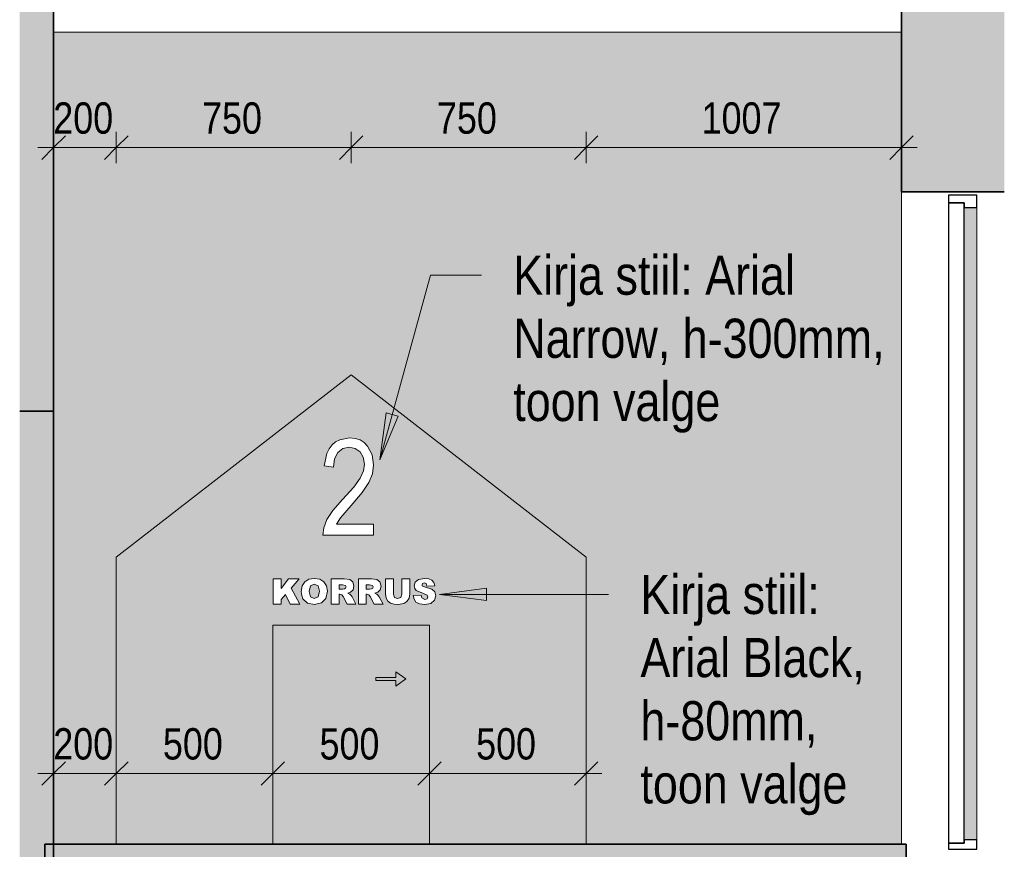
# Model space of a CAD drawing. Header units: millimetres. Extents: x -35550 to -1797, y -2320 to 9844.
# Tile 33 of 96: x -33131 to -29988, y 4200 to 6850. Entities that reach past the tile are written whole.
import ezdxf

# ---------------------------------------------------------------- set-up
doc = ezdxf.new("R2010")
doc.units = ezdxf.units.MM
for name, color, linetype, lineweight, true_color in [('Cut Pattern-1', 7, 'Continuous', 18, 0x787878), ('Doors-3', 7, 'Continuous', 18, 0xc18479), ('Generic Models-3', 7, 'Continuous', 18, 0xc18479), ('Generic Models-5', 9, 'Continuous', 18, 0x808080), ('Surface Pattern-1', 7, 'Continuous', 18, 0xc0c0c0)]:
    doc.layers.add(name, color=color, linetype=linetype, lineweight=lineweight, true_color=true_color)
for name, color, linetype, lineweight in [('Dimensions', 7, 'Continuous', 9), ('Dimensions-50', 7, 'Continuous', 9), ('Doors', 7, 'Continuous', 18), ('Doors-2', 7, 'Continuous', 25), ('Generic Models', 7, 'Continuous', 18), ('Generic Models-6', 7, 'Continuous', 35), ('Text Notes', 7, 'Continuous', 9), ('Walls', 7, 'Continuous', 18), ('Walls-1', 7, 'Continuous', 35)]:
    doc.layers.add(name, color=color, linetype=linetype, lineweight=lineweight)
doc.styles.add('Swis721 Cn BT_2', font='swissc.ttf', dxfattribs={"height": 125})
doc.styles.add('Swis721 Cn BT_3', font='swissc.ttf', dxfattribs={"height": 100})
doc.dimstyles.new('Diagonal_-_2_0mm_1', dxfattribs={"dimscale": 304.8, "dimtxt": 100.941393, "dimasz": 0.246063, "dimexe": 0.164042, "dimexo": 0.0625, "dimgap": 0.04101, "dimtad": 1, "dimdec": 0, "dimzin": 0, "dimdsep": 46, "dimtxsty": 'Swis721 Cn BT_3', "dimblk1": 'OBLIQUE', "dimblk2": 'OBLIQUE', "dimsah": 1, "dimcen": 0.09, "dimdle": 0.164042, "dimazin": 0, "dimtfac": 1, "dimtdec": 4, "dimtix": 1, "dimtmove": 0, "dimatfit": 3, "dimfxl": 0.164042, "dimfxlon": 1, "dimtvp": 1, "dimtolj": 1, "dimtzin": 0, "dimarcsym": 2})

# ---------------------------------------------------------------- blocks, each defined once
blk = doc.blocks.new('SMA_D01_ 1-poolne - SU-P-01 - 1200x2100 EI 2 korrus-2306087-Trepikoja viidad')
at = {"layer": 'Doors-3'}
blk.add_hatch(color=256, dxfattribs=at).paths.add_polyline_path([(10452.1, 4230), (10467.1, 4230), (10467.1, 6250), (10427.1, 6250), (10427.1, 4230)], flags=0)
at = {"layer": 'Doors'}
blk.add_line((10467.1, 6250), (10467.1, 4230), dxfattribs=at)
at = {"layer": 'Doors-2'}
for p, q in [((10467.1, 6290), (10377.1, 6290)), ((10377.1, 6290), (10377.1, 6265)), ((10467.1, 6250), (10467.1, 6290)), ((10377.1, 6265), (10427.1, 6265)), ((10427.1, 6265), (10377.1, 6265)), ((10377.1, 6265), (10377.1, 4220)), ((10427.1, 6265), (10427.1, 6250)), ((10427.1, 4220), (10427.1, 6265)), ((10427.1, 6250), (10467.1, 6250)), ((10427.1, 4220), (10377.1, 4220)), ((10377.1, 4220), (10377.1, 4200)), ((10377.1, 4220), (10427.1, 4220)), ((10467.1, 4230), (10427.1, 4230)), ((10427.1, 4230), (10427.1, 4220)), ((10467.1, 4200), (10467.1, 4230)), ((10377.1, 4200), (10467.1, 4200))]:
    blk.add_line(p, q, dxfattribs=at)
blk = doc.blocks.new('Generic Models 10 - Generic Models 27-1786654-Trepikoja viidad')
at = {"layer": 'Generic Models-5'}
blk.add_hatch(color=256, dxfattribs=at).paths.add_polyline_path([(7491.8, 4090.3), (10241.8, 4090.3), (10241.8, 4216.1), (7491.8, 4216.1)], flags=0)
at = {"layer": 'Generic Models'}
blk.add_line((7520, 6810.5), (10227.1, 6810.5), dxfattribs=at)
at = {"layer": 'Generic Models-6'}
for p, q in [((7491.8, 4216.1), (7491.8, 4090.3)), ((10241.8, 4216.1), (7491.8, 4216.1)), ((10241.8, 4090.3), (10241.8, 4216.1))]:
    blk.add_line(p, q, dxfattribs=at)
blk = doc.blocks.new('Generic Models 34 - Generic Models 8-2296736-Trepikoja viidad')
at = {"layer": 'Generic Models-3'}
h = blk.add_hatch(color=256, dxfattribs=at)
h.paths.add_polyline_path([(8983.5, 4216.1), (9220, 4216.1), (9220, 5132.8), (8470, 5716.1), (7720, 5132.8), (7720, 4216.1), (8220, 4216.1), (8220, 4916.1), (8720, 4916.1), (8720, 4216.1)], flags=0)
h.paths.add_polyline_path([(8612.1, 4721.2), (8644.9, 4744.2), (8612.1, 4767.2), (8612.1, 4749.2), (8549.1, 4749.2), (8549.1, 4739.2), (8612.1, 4739.2), (8612.1, 4731.3)], flags=0)
h.paths.add_polyline_path([(8620.3, 4982.1), (8605, 4983.7), (8595.9, 4986.2), (8587.4, 4993.1), (8582.1, 5002.4), (8579.8, 5016), (8579.8, 5064), (8605, 5064), (8605, 5015), (8608.7, 5004.6), (8618.4, 5001), (8628.2, 5004.6), (8631.7, 5016), (8631.7, 5064), (8656.9, 5064), (8656.8, 5015), (8654.7, 5002.6), (8647.7, 4991.5), (8637.8, 4984.8), (8628.2, 4983.3)], flags=0)
h.paths.add_polyline_path([(8705, 4982.1), (8687.8, 4984.1), (8676.8, 4990.1), (8670.7, 4999.2), (8667.9, 5010.5), (8693.1, 5012), (8695.9, 5002.9), (8705.5, 4997.9), (8712.6, 5000.4), (8715.2, 5006.3), (8713.1, 5012), (8686.6, 5023), (8678, 5026.6), (8672.8, 5033.5), (8671.1, 5042.1), (8674.6, 5053.8), (8685.2, 5062.4), (8704.7, 5065.5), (8718, 5064.1), (8727.7, 5059.9), (8734.1, 5052.5), (8737.2, 5041.8), (8712, 5040.4), (8709.1, 5048.8), (8702.8, 5051.4), (8697.9, 5049.5), (8696.3, 5044.9), (8696.8, 5041.4), (8703.9, 5038.4), (8727, 5031.2), (8737.2, 5022.1), (8740.4, 5010), (8736.1, 4995.6), (8724.2, 4985.5), (8705.5, 4982.2)], flags=0)
h.paths.add_polyline_path([(8353.2, 4982.1), (8330.6, 4986.5), (8316.2, 5000.2), (8312, 5010.8), (8310.6, 5023.8), (8313.4, 5041.3), (8321.6, 5054.5), (8335.8, 5063), (8352.3, 5065.5), (8370, 5062.8), (8383.2, 5054.7), (8391.4, 5041.4), (8394, 5024.4), (8389.1, 5001), (8375.6, 4987.1), (8364.5, 4984.7)], flags=0)
h.paths.add_polyline_path([(8220.9, 4983.7), (8220.9, 5064), (8246.1, 5064), (8246.4, 5034.1), (8270, 5064), (8304.3, 5064), (8278.2, 5033.6), (8305.9, 4983.7), (8275, 4983.7), (8260.3, 5014), (8246.1, 4997.9), (8246.1, 4983.7), (8241.1, 4983.7)], flags=0)
h.paths.add_polyline_path([(8571.9, 4983.7), (8543.5, 4983.7), (8528.6, 5010.4), (8526.4, 5013.4), (8520.5, 5015.2), (8518.4, 5015.2), (8518.4, 4983.7), (8493.2, 4983.7), (8493.2, 5064), (8538, 5063.6), (8552.1, 5062), (8561.9, 5054.5), (8565.6, 5041.2), (8562.7, 5029.4), (8554.8, 5021.4), (8546, 5018.1), (8552.5, 5015.2), (8556.3, 5011.1), (8559.8, 5006.2)], flags=0)
h.paths.add_polyline_path([(8469.8, 4983.7), (8457, 4983.7), (8442, 5010.4), (8439.8, 5013.4), (8433.9, 5015.2), (8431.8, 5015.2), (8431.8, 4983.7), (8406.6, 4983.7), (8406.6, 5064), (8451.5, 5063.6), (8465.5, 5062), (8475.3, 5054.5), (8479, 5041.2), (8476.2, 5029.4), (8468.2, 5021.4), (8459.4, 5018.1), (8465.8, 5015.2), (8469.8, 5011.1), (8473.2, 5006.2), (8485.3, 4983.7), (8473.2, 4983.7)], flags=0)
h.paths.add_polyline_path([(8352.3, 5001), (8364.5, 5006.2), (8368.8, 5024.9), (8364.3, 5041.4), (8352.1, 5046.7), (8340.2, 5041.2), (8335.8, 5023.8), (8340.5, 5006.2)], flags=0)
h.paths.add_polyline_path([(8442, 5030.9), (8448.4, 5031.9), (8452.3, 5034), (8453.9, 5038.1), (8451.5, 5043.3), (8442.4, 5045.1), (8431.8, 5045.1), (8431.8, 5030.9), (8439.8, 5030.9)], flags=0)
h.paths.add_polyline_path([(8526.4, 5030.9), (8528.6, 5030.9), (8535, 5031.9), (8538.9, 5034), (8540.4, 5038.1), (8538, 5043.3), (8529, 5045.1), (8518.4, 5045.1), (8518.4, 5030.9), (8520.5, 5030.9)], flags=0)
h.paths.add_polyline_path([(8541.8, 5204.1), (8379.3, 5204.1), (8382.3, 5227.4), (8392.5, 5253.3), (8412, 5282.9), (8478.3, 5356.6), (8499, 5385.7), (8508.9, 5408.9), (8512.2, 5430.5), (8508.8, 5452.3), (8498.2, 5469.6), (8482.7, 5480.9), (8463.9, 5484.7), (8443.9, 5480.5), (8427.9, 5468.1), (8417.3, 5448), (8413.8, 5420.7), (8384.3, 5425.6), (8392.1, 5464.2), (8399.4, 5479.4), (8408.9, 5491.9), (8420.4, 5501.7), (8433.5, 5508.6), (8464.9, 5514.2), (8482.8, 5512.6), (8498.3, 5507.6), (8511.4, 5499.5), (8522.3, 5488), (8536.9, 5460), (8541.8, 5428.5), (8538.1, 5399.5), (8526.9, 5371.8), (8505.4, 5340), (8442.9, 5267.2), (8436.2, 5259.5), (8423.6, 5238.6), (8541.8, 5238.6)], flags=0)
at = {"layer": 'Generic Models'}
for p, q in [((8470, 5716.1), (7720, 5132.8)), ((9220, 5132.8), (8470, 5716.1)), ((7720, 5132.8), (7720, 4216.1)), ((9220, 4216.1), (9220, 5132.8)), ((8220, 4216.1), (8220, 4916.1)), ((8220, 4916.1), (8720, 4916.1)), ((8720, 4916.1), (8720, 4216.1)), ((8612.1, 4749.2), (8549.1, 4749.2)), ((8549.1, 4749.2), (8549.1, 4739.2)), ((8644.9, 4744.2), (8612.1, 4767.2)), ((8612.1, 4767.2), (8612.1, 4749.2)), ((8549.1, 4739.2), (8612.1, 4739.2)), ((8612.1, 4721.2), (8644.9, 4744.2)), ((8612.1, 4739.2), (8612.1, 4721.2))]:
    blk.add_line(p, q, dxfattribs=at)
blk = doc.blocks.new('DIMBLOCK27-Trepikoja viidad')
at = {"layer": 'Dimensions-50'}
for p, q in [((-33022.9, 4492.5), (-33022.9, 4392.5)), ((-33022.9, 4442.5), (-33022.9, 4492.5)), ((-32822.9, 4492.5), (-32822.9, 4392.5)), ((-32822.9, 4442.5), (-32822.9, 4492.5)), ((-33072.9, 4442.5), (-32822.9, 4442.5))]:
    blk.add_line(p, q, dxfattribs=at)
at = {"layer": 'Dimensions-50', "lineweight": 35}
for p, q in [((-33022.9, 4442.5), (-32985.4, 4480)), ((-32822.9, 4442.5), (-32785.4, 4480)), ((-33022.9, 4442.5), (-33060.4, 4405)), ((-32822.9, 4442.5), (-32860.4, 4405))]:
    blk.add_line(p, q, dxfattribs=at)
at = {"layer": 'Dimensions-50', "color": 0, "insert": (-33023.9, 4587), "char_height": 100, "width": 242.259, "attachment_point": 1, "line_spacing_factor": 0.961347, "style": 'Swis721 Cn BT_3'}
blk.add_mtext('200', dxfattribs=at)
blk = doc.blocks.new('_Oblique')
at = {"color": 0, "linetype": 'ByBlock', "lineweight": -2}
blk.add_line((-0.5, -0.5), (0.5, 0.5), dxfattribs=at)
blk = doc.blocks.new('DIMBLOCK28-Trepikoja viidad')
at = {"layer": 'Dimensions-50'}
for p, q in [((-32822.9, 4492.5), (-32822.9, 4392.5)), ((-32822.9, 4442.5), (-32822.9, 4492.5)), ((-32322.9, 4492.5), (-32322.9, 4392.5)), ((-32322.9, 4442.5), (-32322.9, 4492.5)), ((-32822.9, 4442.5), (-32322.9, 4442.5))]:
    blk.add_line(p, q, dxfattribs=at)
at = {"layer": 'Dimensions-50', "lineweight": 35}
for p, q in [((-32822.9, 4442.5), (-32785.4, 4480)), ((-32322.9, 4442.5), (-32285.4, 4480)), ((-32822.9, 4442.5), (-32860.4, 4405)), ((-32322.9, 4442.5), (-32360.4, 4405))]:
    blk.add_line(p, q, dxfattribs=at)
at = {"layer": 'Dimensions-50', "color": 0, "insert": (-32673.9, 4587), "char_height": 100, "width": 242.259, "attachment_point": 1, "line_spacing_factor": 0.961347, "style": 'Swis721 Cn BT_3'}
blk.add_mtext('500', dxfattribs=at)
blk = doc.blocks.new('DIMBLOCK29-Trepikoja viidad')
at = {"layer": 'Dimensions-50'}
for p, q in [((-32322.9, 4492.5), (-32322.9, 4392.5)), ((-32322.9, 4442.5), (-32322.9, 4492.5)), ((-31822.9, 4492.5), (-31822.9, 4392.5)), ((-31822.9, 4442.5), (-31822.9, 4492.5)), ((-32322.9, 4442.5), (-31822.9, 4442.5))]:
    blk.add_line(p, q, dxfattribs=at)
at = {"layer": 'Dimensions-50', "lineweight": 35}
for p, q in [((-32322.9, 4442.5), (-32285.4, 4480)), ((-31822.9, 4442.5), (-31785.4, 4480)), ((-32322.9, 4442.5), (-32360.4, 4405)), ((-31822.9, 4442.5), (-31860.4, 4405))]:
    blk.add_line(p, q, dxfattribs=at)
at = {"layer": 'Dimensions-50', "color": 0, "insert": (-32173.9, 4587), "char_height": 100, "width": 242.259, "attachment_point": 1, "line_spacing_factor": 0.961347, "style": 'Swis721 Cn BT_3'}
blk.add_mtext('500', dxfattribs=at)
blk = doc.blocks.new('DIMBLOCK30-Trepikoja viidad')
at = {"layer": 'Dimensions-50'}
for p, q in [((-31822.9, 4492.5), (-31822.9, 4392.5)), ((-31822.9, 4442.5), (-31822.9, 4492.5)), ((-31322.9, 4492.5), (-31322.9, 4392.5)), ((-31322.9, 4442.5), (-31322.9, 4492.5)), ((-31822.9, 4442.5), (-31272.9, 4442.5))]:
    blk.add_line(p, q, dxfattribs=at)
at = {"layer": 'Dimensions-50', "lineweight": 35}
for p, q in [((-31822.9, 4442.5), (-31785.4, 4480)), ((-31322.9, 4442.5), (-31285.4, 4480)), ((-31822.9, 4442.5), (-31860.4, 4405)), ((-31322.9, 4442.5), (-31360.4, 4405))]:
    blk.add_line(p, q, dxfattribs=at)
at = {"layer": 'Dimensions-50', "color": 0, "insert": (-31673.9, 4587), "char_height": 100, "width": 242.259, "attachment_point": 1, "line_spacing_factor": 0.961347, "style": 'Swis721 Cn BT_3'}
blk.add_mtext('500', dxfattribs=at)
blk = doc.blocks.new('DIMBLOCK31-Trepikoja viidad')
at = {"layer": 'Dimensions-50'}
for p, q in [((-33022.9, 6491.6), (-33022.9, 6391.6)), ((-33022.9, 6441.6), (-33022.9, 6491.6)), ((-32822.9, 6391.6), (-32822.9, 6491.6)), ((-33072.9, 6441.6), (-32822.9, 6441.6)), ((-32822.9, 6441.6), (-32822.9, 6391.6))]:
    blk.add_line(p, q, dxfattribs=at)
at = {"layer": 'Dimensions-50', "lineweight": 35}
for p, q in [((-33022.9, 6441.6), (-32985.4, 6479.1)), ((-32822.9, 6441.6), (-32785.4, 6479.1)), ((-33022.9, 6441.6), (-33060.4, 6404.1)), ((-32822.9, 6441.6), (-32860.4, 6404.1))]:
    blk.add_line(p, q, dxfattribs=at)
at = {"layer": 'Dimensions-50', "color": 0, "insert": (-33023.9, 6586.2), "char_height": 100, "width": 242.259, "attachment_point": 1, "line_spacing_factor": 0.961347, "style": 'Swis721 Cn BT_3'}
blk.add_mtext('200', dxfattribs=at)
blk = doc.blocks.new('DIMBLOCK32-Trepikoja viidad')
at = {"layer": 'Dimensions-50'}
for p, q in [((-32822.9, 6391.6), (-32822.9, 6491.6)), ((-32072.9, 6391.6), (-32072.9, 6491.6)), ((-32822.9, 6441.6), (-32072.9, 6441.6)), ((-32822.9, 6441.6), (-32822.9, 6391.6)), ((-32072.9, 6441.6), (-32072.9, 6391.6))]:
    blk.add_line(p, q, dxfattribs=at)
at = {"layer": 'Dimensions-50', "lineweight": 35}
for p, q in [((-32822.9, 6441.6), (-32785.4, 6479.1)), ((-32072.9, 6441.6), (-32035.4, 6479.1)), ((-32822.9, 6441.6), (-32860.4, 6404.1)), ((-32072.9, 6441.6), (-32110.4, 6404.1))]:
    blk.add_line(p, q, dxfattribs=at)
at = {"layer": 'Dimensions-50', "color": 0, "insert": (-32548.9, 6586.2), "char_height": 100, "width": 242.259, "attachment_point": 1, "line_spacing_factor": 0.961347, "style": 'Swis721 Cn BT_3'}
blk.add_mtext('750', dxfattribs=at)
blk = doc.blocks.new('DIMBLOCK33-Trepikoja viidad')
at = {"layer": 'Dimensions-50'}
for p, q in [((-32072.9, 6391.6), (-32072.9, 6491.6)), ((-31322.9, 6391.6), (-31322.9, 6491.6)), ((-32072.9, 6441.6), (-31322.9, 6441.6)), ((-32072.9, 6441.6), (-32072.9, 6391.6)), ((-31322.9, 6441.6), (-31322.9, 6391.6))]:
    blk.add_line(p, q, dxfattribs=at)
at = {"layer": 'Dimensions-50', "lineweight": 35}
for p, q in [((-32072.9, 6441.6), (-32035.4, 6479.1)), ((-31322.9, 6441.6), (-31285.4, 6479.1)), ((-32072.9, 6441.6), (-32110.4, 6404.1)), ((-31322.9, 6441.6), (-31360.4, 6404.1))]:
    blk.add_line(p, q, dxfattribs=at)
at = {"layer": 'Dimensions-50', "color": 0, "insert": (-31798.9, 6586.2), "char_height": 100, "width": 242.259, "attachment_point": 1, "line_spacing_factor": 0.961347, "style": 'Swis721 Cn BT_3'}
blk.add_mtext('750', dxfattribs=at)
blk = doc.blocks.new('DIMBLOCK34-Trepikoja viidad')
at = {"layer": 'Dimensions-50'}
for p, q in [((-31322.9, 6391.6), (-31322.9, 6491.6)), ((-30315.8, 6491.6), (-30315.8, 6391.6)), ((-30315.8, 6441.6), (-30315.8, 6491.6)), ((-31322.9, 6441.6), (-30265.8, 6441.6)), ((-31322.9, 6441.6), (-31322.9, 6391.6))]:
    blk.add_line(p, q, dxfattribs=at)
at = {"layer": 'Dimensions-50', "lineweight": 35}
for p, q in [((-31322.9, 6441.6), (-31285.4, 6479.1)), ((-30315.8, 6441.6), (-30278.3, 6479.1)), ((-31322.9, 6441.6), (-31360.4, 6404.1)), ((-30315.8, 6441.6), (-30353.3, 6404.1))]:
    blk.add_line(p, q, dxfattribs=at)
at = {"layer": 'Dimensions-50', "color": 0, "insert": (-30954, 6586.2), "char_height": 100, "width": 323.012, "attachment_point": 1, "line_spacing_factor": 0.961347, "style": 'Swis721 Cn BT_3'}
blk.add_mtext('1007', dxfattribs=at)

msp = doc.modelspace()

# ---------------------------------------------------------------- hatches: boundary and pattern name
at = {"layer": 'Cut Pattern-1'}
for points in [[(-33131.2, 5600), (-33022.9, 5600), (-33022.9, 9551.9), (-33131.2, 9551.9), (-33131.2, 6797.3)], [(-33022.9, 2800), (-33022.9, 5600), (-33131.2, 5600), (-33131.2, 2800)]]:
    msp.add_hatch(color=256, dxfattribs=at).paths.add_polyline_path(points, flags=0)
h = msp.add_hatch(color=256, dxfattribs=at)
h.paths.add_polyline_path([(-30315.8, 6300), (-29987.7, 6300), (-29987.7, 7000), (-30315.8, 7000), (-30315.8, 6797.3)], flags=0)
h.paths.add_polyline_path([(-30315.8, 9100), (-29987.7, 9100), (-29987.7, 9551.9), (-30315.8, 9551.9)], flags=0)
at = {"layer": 'Surface Pattern-1'}
h = msp.add_hatch(color=256, dxfattribs=at)
h.paths.add_polyline_path([(-32822.9, 2800), (-32201.5, 2800), (-32072.9, 2900), (-31944.4, 2800), (-30315.8, 2800), (-30315.8, 3930.3), (-33022.9, 3930.3), (-33022.9, 2800)], flags=0)
h.paths.add_polyline_path([(-30315.8, 4216.1), (-30315.8, 6810.5), (-33022.9, 6810.5), (-33022.9, 4216.1), (-32822.9, 4216.1), (-32822.9, 5132.8), (-32072.9, 5716.1), (-31322.9, 5132.8), (-31322.9, 4216.1)], flags=0)
h.paths.add_polyline_path([(-31822.9, 4216.1), (-31822.9, 4916.1), (-32322.9, 4916.1), (-32322.9, 4216.1), (-32087.4, 4216.1)], flags=0)
h.paths.add_polyline_path([(-31930.9, 4721.2), (-31930.9, 4739.2), (-31993.8, 4739.2), (-31993.8, 4749.2), (-31930.9, 4749.2), (-31930.9, 4767.2), (-31898, 4744.2), (-31916.5, 4731.3)], flags=0)
at = {"layer": 'Text Notes'}
for points in [[(-31981.8, 5444.6), (-31923, 5583.9), (-31961.1, 5594.4)], [(-31790.4, 5014.3), (-31640.4, 4994.5), (-31640.4, 5034)]]:
    msp.add_hatch(color=256, dxfattribs=at).paths.add_polyline_path(points, flags=0)

# ---------------------------------------------------------------- linework, layer by layer
at = {"layer": 'Generic Models'}
for p, q in [((-32122.6, 5501.7), (-32134, 5491.9)), ((-32109.4, 5508.6), (-32122.6, 5501.7)), ((-32078, 5514.2), (-32109.4, 5508.6)), ((-32060.2, 5512.6), (-32078, 5514.2)), ((-32044.7, 5507.7), (-32060.2, 5512.6)), ((-32031.5, 5499.5), (-32044.7, 5507.7)), ((-32143.6, 5479.4), (-32150.9, 5464.2)), ((-32134, 5491.9), (-32143.6, 5479.4)), ((-32115.1, 5468.1), (-32099, 5480.5)), ((-32099, 5480.5), (-32079.1, 5484.7)), ((-32079.1, 5484.7), (-32060.2, 5480.9)), ((-32060.2, 5480.9), (-32044.6, 5469.6)), ((-32020.6, 5488), (-32031.5, 5499.5)), ((-32006, 5460), (-32020.6, 5488)), ((-32150.9, 5464.2), (-32158.7, 5425.6)), ((-32129.1, 5420.7), (-32125.6, 5448)), ((-32125.6, 5448), (-32115.1, 5468.1)), ((-32044.6, 5469.6), (-32034.2, 5452.3)), ((-32034.2, 5452.3), (-32030.7, 5430.5)), ((-32001.1, 5428.5), (-32006, 5460)), ((-32158.7, 5425.6), (-32129.1, 5420.7)), ((-32034, 5408.9), (-32043.9, 5385.7)), ((-32030.7, 5430.5), (-32034, 5408.9)), ((-32004.9, 5399.5), (-32001.1, 5428.5)), ((-32043.9, 5385.7), (-32064.6, 5356.6)), ((-32016, 5371.8), (-32004.9, 5399.5)), ((-32064.6, 5356.6), (-32100.1, 5317.5)), ((-32037.6, 5340), (-32016, 5371.8)), ((-32100.1, 5317.5), (-32131, 5282.9)), ((-32072.4, 5298.9), (-32037.6, 5340)), ((-32131, 5282.9), (-32150.4, 5253.3)), ((-32106.7, 5259.5), (-32072.4, 5298.9)), ((-32150.4, 5253.3), (-32160.6, 5227.4)), ((-32119.3, 5238.6), (-32106.7, 5259.5)), ((-32160.6, 5227.4), (-32163.6, 5204.1)), ((-32001.1, 5238.6), (-32119.3, 5238.6)), ((-32001.1, 5204.1), (-32001.1, 5238.6)), ((-32163.6, 5204.1), (-32001.1, 5204.1)), ((-32322, 5064), (-32322, 4983.7)), ((-32296.9, 5064), (-32322, 5064)), ((-32272.9, 5064), (-32296.9, 5033.6)), ((-32296.9, 5033.6), (-32296.9, 5064)), ((-32238.6, 5064), (-32272.9, 5064)), ((-32264.9, 5034.1), (-32238.6, 5064)), ((-32208.2, 5062.8), (-32221.3, 5054.5)), ((-32190.8, 5065.5), (-32208.2, 5062.8)), ((-32172.9, 5062.8), (-32190.8, 5065.5)), ((-32159.8, 5054.7), (-32172.9, 5062.8)), ((-32095, 5064), (-32136.3, 5064)), ((-32136.3, 5064), (-32136.3, 4983.7)), ((-32077.4, 5062), (-32095, 5064)), ((-32067.6, 5054.5), (-32077.4, 5062)), ((-32008.4, 5064), (-32049.7, 5064)), ((-32049.7, 5064), (-32049.7, 4983.7)), ((-31990.8, 5062), (-32008.4, 5064)), ((-31981, 5054.5), (-31990.8, 5062)), ((-31938, 5064), (-31963.1, 5064)), ((-31963.1, 5064), (-31963.1, 5016)), ((-31938, 5015), (-31938, 5064)), ((-31911.2, 5064), (-31911.2, 5015)), ((-31886, 5064), (-31911.2, 5064)), ((-31886, 5016), (-31886, 5064)), ((-31857.7, 5062.4), (-31868.3, 5053.8)), ((-31838.3, 5065.5), (-31857.7, 5062.4)), ((-31824.9, 5064.1), (-31838.3, 5065.5)), ((-31815.2, 5059.9), (-31824.9, 5064.1)), ((-32237, 4983.7), (-32264.9, 5034.1)), ((-32229.6, 5041.3), (-32232.3, 5023.8)), ((-32221.3, 5054.5), (-32229.6, 5041.3)), ((-32207.1, 5023.8), (-32202.7, 5041.3)), ((-32202.7, 5041.3), (-32190.8, 5046.7)), ((-32190.8, 5046.7), (-32178.6, 5041.4)), ((-32178.6, 5041.4), (-32174.1, 5024.9)), ((-32151.6, 5041.8), (-32159.8, 5054.7)), ((-32148.9, 5024.4), (-32151.6, 5041.8)), ((-32111.1, 5030.9), (-32111.1, 5045.1)), ((-32111.1, 5045.1), (-32100.5, 5045.1)), ((-32100.9, 5030.9), (-32111.1, 5030.9)), ((-32094.5, 5031.9), (-32100.9, 5030.9)), ((-32100.5, 5045.1), (-32091.5, 5043.3)), ((-32090.6, 5034), (-32094.5, 5031.9)), ((-32091.5, 5043.3), (-32089.1, 5038.1)), ((-32089.1, 5038.1), (-32090.6, 5034)), ((-32063.9, 5041.2), (-32067.6, 5054.5)), ((-32066.8, 5029.4), (-32063.9, 5041.2)), ((-32024.5, 5030.9), (-32024.5, 5045.1)), ((-32024.5, 5045.1), (-32013.9, 5045.1)), ((-32014.3, 5030.9), (-32024.5, 5030.9)), ((-32007.9, 5031.9), (-32014.3, 5030.9)), ((-32013.9, 5045.1), (-32004.9, 5043.3)), ((-32004, 5034), (-32007.9, 5031.9)), ((-32004.9, 5043.3), (-32002.5, 5038.1)), ((-32002.5, 5038.1), (-32004, 5034)), ((-31977.3, 5041.2), (-31981, 5054.5)), ((-31980.2, 5029.4), (-31977.3, 5041.2)), ((-31868.3, 5053.8), (-31871.8, 5042.1)), ((-31871.8, 5042.1), (-31870.1, 5033.5)), ((-31870.1, 5033.5), (-31864.9, 5026.6)), ((-31846.7, 5044.9), (-31845, 5049.5)), ((-31846.1, 5041.4), (-31846.7, 5044.9)), ((-31839, 5038.4), (-31846.1, 5041.4)), ((-31845, 5049.5), (-31840.1, 5051.4)), ((-31840.1, 5051.4), (-31833.9, 5048.8)), ((-31815.9, 5031.2), (-31839, 5038.4)), ((-31833.9, 5048.8), (-31830.9, 5040.4)), ((-31830.9, 5040.4), (-31805.7, 5041.8)), ((-31805.7, 5022.1), (-31815.9, 5031.2)), ((-31808.8, 5052.5), (-31815.2, 5059.9)), ((-31805.7, 5041.8), (-31808.8, 5052.5)), ((-32296.9, 4997.9), (-32282.6, 5014)), ((-32282.6, 5014), (-32267.9, 4983.7)), ((-32232.3, 5023.8), (-32230.9, 5010.8)), ((-32230.9, 5010.8), (-32226.8, 5000.2)), ((-32226.8, 5000.2), (-32212.3, 4986.5)), ((-32202.7, 5006.3), (-32207.1, 5023.8)), ((-32190.6, 5001), (-32202.7, 5006.3)), ((-32178.4, 5006.2), (-32190.6, 5001)), ((-32174.1, 5024.9), (-32178.4, 5006.2)), ((-32167.4, 4987.1), (-32153.6, 5001.2)), ((-32153.6, 5001.2), (-32148.9, 5024.4)), ((-32111.1, 4983.7), (-32111.1, 5015.2)), ((-32111.1, 5015.2), (-32109, 5015.2)), ((-32109, 5015.2), (-32103.1, 5013.4)), ((-32103.1, 5013.4), (-32098.8, 5007.4)), ((-32098.8, 5007.4), (-32086, 4983.7)), ((-32083.5, 5018.1), (-32074.7, 5021.4)), ((-32077.1, 5015.2), (-32083.5, 5018.1)), ((-32073.2, 5011.1), (-32077.1, 5015.2)), ((-32074.7, 5021.4), (-32066.8, 5029.4)), ((-32069.7, 5006.2), (-32073.2, 5011.1)), ((-32057.6, 4983.7), (-32069.7, 5006.2)), ((-32024.5, 4983.7), (-32024.5, 5015.2)), ((-32024.5, 5015.2), (-32022.4, 5015.2)), ((-32022.4, 5015.2), (-32016.5, 5013.4)), ((-32016.5, 5013.4), (-32012.2, 5007.4)), ((-32012.2, 5007.4), (-31999.4, 4983.7)), ((-31996.9, 5018.1), (-31988.1, 5021.4)), ((-31990.5, 5015.2), (-31996.9, 5018.1)), ((-31986.6, 5011.1), (-31990.5, 5015.2)), ((-31988.1, 5021.4), (-31980.2, 5029.4)), ((-31983.1, 5006.2), (-31986.6, 5011.1)), ((-31971, 4983.7), (-31983.1, 5006.2)), ((-31963.1, 5016), (-31960.8, 5002.4)), ((-31960.8, 5002.4), (-31955.5, 4993.1)), ((-31934.4, 5004.7), (-31938, 5015)), ((-31924.5, 5001), (-31934.4, 5004.7)), ((-31914.7, 5004.6), (-31924.5, 5001)), ((-31911.2, 5015), (-31914.7, 5004.6)), ((-31895.2, 4991.5), (-31888.2, 5002.6)), ((-31888.2, 5002.6), (-31886, 5016)), ((-31849.8, 5012), (-31875, 5010.5)), ((-31875, 5010.5), (-31872.3, 4999.2)), ((-31872.3, 4999.2), (-31866.1, 4990.1)), ((-31864.9, 5026.6), (-31841.8, 5016.8)), ((-31847.1, 5002.9), (-31849.8, 5012)), ((-31837.5, 4997.9), (-31847.1, 5002.9)), ((-31841.8, 5016.8), (-31829.8, 5012)), ((-31830.3, 5000.4), (-31837.5, 4997.9)), ((-31827.8, 5006.3), (-31830.3, 5000.4)), ((-31829.8, 5012), (-31827.8, 5006.3)), ((-31806.8, 4995.6), (-31802.6, 5010)), ((-31802.6, 5010), (-31805.7, 5022.1)), ((-32322, 4983.7), (-32296.9, 4983.7)), ((-32296.9, 4983.7), (-32296.9, 4997.9)), ((-32267.9, 4983.7), (-32237, 4983.7)), ((-32212.3, 4986.5), (-32189.7, 4982.1)), ((-32189.7, 4982.1), (-32167.4, 4987.1)), ((-32136.3, 4983.7), (-32111.1, 4983.7)), ((-32086, 4983.7), (-32057.6, 4983.7)), ((-32049.7, 4983.7), (-32024.5, 4983.7)), ((-31999.4, 4983.7), (-31971, 4983.7)), ((-31955.5, 4993.1), (-31947, 4986.2)), ((-31947, 4986.2), (-31935.4, 4982.9)), ((-31935.4, 4982.9), (-31922.6, 4982.1)), ((-31922.6, 4982.1), (-31905.2, 4984.8)), ((-31905.2, 4984.8), (-31895.2, 4991.5)), ((-31866.1, 4990.1), (-31855.1, 4984.1)), ((-31855.1, 4984.1), (-31837.9, 4982.1)), ((-31837.9, 4982.1), (-31818.7, 4985.5)), ((-31818.7, 4985.5), (-31806.8, 4995.6))]:
    msp.add_line(p, q, dxfattribs=at)
at = {"layer": 'Text Notes'}
for p, q in [((-31981.8, 5444.6), (-31819.4, 6034.3)), ((-31819.4, 6034.3), (-31656.9, 6034.3)), ((-31961.1, 5594.4), (-31981.8, 5444.6)), ((-31981.8, 5444.6), (-31923, 5583.9)), ((-31923, 5583.9), (-31961.1, 5594.4)), ((-31640.4, 5034), (-31790.4, 5014.3)), ((-31640.4, 4994.5), (-31640.4, 5034)), ((-31790.4, 5014.3), (-31640.4, 4994.5)), ((-31790.4, 5014.3), (-31251, 5014.3))]:
    msp.add_line(p, q, dxfattribs=at)
at = {"layer": 'Walls'}
msp.add_line((-30315.8, 4216.1), (-30315.8, 6300), dxfattribs=at)
at = {"layer": 'Walls-1'}
for p, q in [((-33022.9, -1400), (-33022.9, 9551.9)), ((-30315.8, 7000), (-30315.8, 6300)), ((-30315.8, 6300), (-29987.7, 6300)), ((-33022.9, 5600), (-33131.2, 5600))]:
    msp.add_line(p, q, dxfattribs=at)

# ---------------------------------------------------------------- block references
at = {"layer": 'Doors'}
msp.add_blockref('SMA_D01_ 1-poolne - SU-P-01 - 1200x2100 EI 2 korrus-2306087-Trepikoja viidad', (-40542.9, 0), dxfattribs=at)
at = {"layer": 'Generic Models'}
for name in ['Generic Models 34 - Generic Models 8-2296736-Trepikoja viidad', 'Generic Models 10 - Generic Models 27-1786654-Trepikoja viidad']:
    msp.add_blockref(name, (-40542.9, 0), dxfattribs=at)

# ---------------------------------------------------------------- texts
at = {"layer": 'Text Notes', "char_height": 125, "attachment_point": 1, "style": 'Swis721 Cn BT_2'}
for s, insert, width in [('Kirja stiil: Arial ', (-31555.3, 6096.8), 1166.455), ('Narrow, h-300mm, ', (-31555.3, 5895.1), 1547.257), ('toon valge', (-31555.3, 5693.3), 805.696), ('Kirja stiil: ', (-31149.4, 5076.8), 769.62), ('Arial Black, ', (-31149.4, 4875), 925.949), ('h-80mm, ', (-31149.4, 4673.3), 773.628), ('toon valge', (-31149.4, 4471.6), 805.696)]:
    msp.add_mtext(s, dxfattribs=dict(at, insert=insert, width=width))

# ---------------------------------------------------------------- dimensions: what is measured, and where the dimension line sits
at = {"layer": 'Dimensions'}
for base, p1, p2, override, picture, middle in [((-32822.9, 6441.6), (-33022.9, 6491.6), (-32822.9, 6391.6), {"dimpost": '<>', "dimfxl": 223.606798}, 'DIMBLOCK31-Trepikoja viidad', (-32922.9, 6505.5)), ((-32072.9, 6441.6), (-32822.9, 6391.6), (-32072.9, 6391.6), {"dimpost": '<>', "dimfxl": 750}, 'DIMBLOCK32-Trepikoja viidad', (-32447.9, 6505.4)), ((-31322.9, 6441.6), (-32072.9, 6391.6), (-31322.9, 6391.6), {"dimpost": '<>', "dimfxl": 750}, 'DIMBLOCK33-Trepikoja viidad', (-31697.9, 6505.4)), ((-30315.8, 6441.6), (-31322.9, 6391.6), (-30315.8, 6491.6), {"dimpost": '<>', "dimfxl": 1012.058654}, 'DIMBLOCK34-Trepikoja viidad', (-30819.4, 6505.5)), ((-32822.9, 4442.5), (-33022.9, 4492.5), (-32822.9, 4492.5), {"dimpost": '<>', "dimfxl": 200}, 'DIMBLOCK27-Trepikoja viidad', (-32922.9, 4506.4)), ((-32322.9, 4442.5), (-32822.9, 4492.5), (-32322.9, 4492.5), {"dimpost": '<>', "dimfxl": 500}, 'DIMBLOCK28-Trepikoja viidad', (-32572.9, 4506.3)), ((-31822.9, 4442.5), (-32322.9, 4492.5), (-31822.9, 4492.5), {"dimpost": '<>', "dimfxl": 500}, 'DIMBLOCK29-Trepikoja viidad', (-32072.9, 4506.3)), ((-31322.9, 4442.5), (-31822.9, 4492.5), (-31322.9, 4492.5), {"dimpost": '<>', "dimfxl": 500}, 'DIMBLOCK30-Trepikoja viidad', (-31572.9, 4506.3))]:
    dim = msp.add_linear_dim(base=base, p1=p1, p2=p2, dimstyle='Diagonal_-_2_0mm_1', override=override, dxfattribs=at)
    dim.commit()
    dim.dimension.update_dxf_attribs({"geometry": picture, "text_midpoint": middle})

doc.saveas('drawing.dxf')
